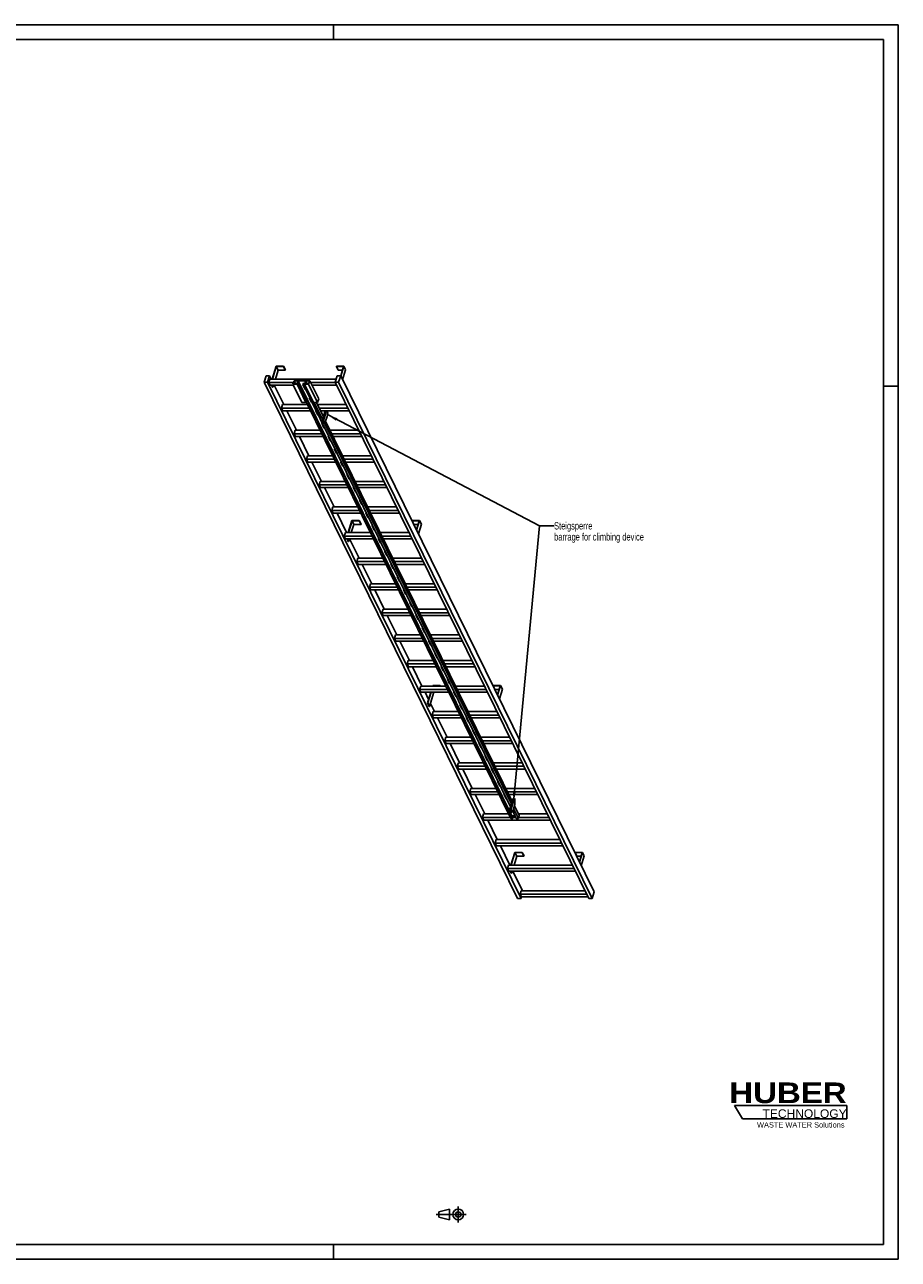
# Model space of a CAD drawing. Header units: millimetres. Extents: x 0 to 11880, y 0 to 8400.
# Tile 3 of 3: x 5940 to 11880, y 0 to 8400. Entities that reach past the tile are written whole.
import ezdxf

# ---------------------------------------------------------------- set-up
doc = ezdxf.new("R2010")
doc.units = ezdxf.units.MM
doc.header["$LTSCALE"] = 653.4
doc.linetypes.add('CENTER', pattern=[0.6, 0.375, -0.075, 0.075, -0.075])
doc.layers.get('0').update_dxf_attribs({"linetype": 'CONTINUOUS'})
for name, color, linetype in [('053_NOTES', 7, 'CONTINUOUS'), ('HUBER_Logo_BL1', 7, 'CONTINUOUS'), ('HUBER_Logo_BL2', 7, 'CONTINUOUS')]:
    doc.layers.add(name, color=color, linetype=linetype)
doc.styles.get("Standard").update_dxf_attribs({"font": 'txt', "width": 0.7})
doc.styles.add('TEXTSTYLE_2', font='ariblk.ttf')
doc.styles.add('TEXTSTYLE_3', font='arial.ttf')
doc.dimstyles.get("Standard").update_dxf_attribs({"dimtxt": 50, "dimasz": 70, "dimexe": 2, "dimexo": 1, "dimtad": 1, "dimtxsty": 'STANDARD', "dimblk": '_FILLED', "dimblk1": '_FILLED', "dimblk2": '_FILLED', "dimcen": 0.09, "dimazin": 2, "dimtol": 1, "dimtp": 0.01, "dimtm": 0.01, "dimtfac": 1, "dimtofl": 0, "dimtmove": 0, "dimatfit": 3, "dimldrblk": '_FILLED', "dimfxl": 1, "dimtolj": 1, "dimarcsym": 0})

# ---------------------------------------------------------------- blocks, each defined once
blk = doc.blocks.new('HUBER_LOGO_BL1', base_point=(11148.2, 1013.5))
at = {"layer": 'HUBER_Logo_BL1', "color": 2, "linetype": 'CONTINUOUS', "attachment_point": 3, "line_spacing_factor": 0.78}
for s, insert, char_height, width, style in [('HUBER\\P\\fArial;\\H58.5;TECHNOLOGY ', (11528.9, 1203), 140.4, 775.343, 'TEXTSTYLE_2'), ('WASTE WATER Solutions', (11514.7, 932.6), 36, 594.067, 'TEXTSTYLE_3')]:
    blk.add_mtext(s, dxfattribs=dict(at, insert=insert, char_height=char_height, width=width, style=style))
blk = doc.blocks.new('PROJEKTIONSMETHODE_1_BL3', base_point=(8840, 305))
at = {"color": 2, "linetype": 'CONTINUOUS'}
for p, q in [((8755.7, 323.3), (8829, 341.7)), ((8829, 268.3), (8829, 341.7)), ((8755.7, 286.7), (8755.7, 323.3)), ((8755.7, 286.7), (8829, 268.3))]:
    blk.add_line(p, q, dxfattribs=at)
at = {"color": 2, "linetype": 'CENTER'}
for p, q in [((8887.7, 360), (8887.7, 250)), ((8737.3, 305), (8942.7, 305))]:
    blk.add_line(p, q, dxfattribs=at)
at = {"color": 2, "linetype": 'CONTINUOUS'}
for radius in [36.7, 18.3]:
    blk.add_circle((8887.7, 305), radius, dxfattribs=at)
blk = doc.blocks.new('_FILLED')
at = {"color": 0, "linetype": 'BYBLOCK'}
blk.add_solid([(0, 0), (-1, 0.14), (-1, -0.14)], dxfattribs=at)
blk = doc.blocks.new('HUBER_LOGO_BL2', base_point=(11148.6, 1001.8))
at = {"layer": 'HUBER_Logo_BL2', "color": 5, "linetype": 'CONTINUOUS'}
for p, q in [((11531.1, 1046.8), (10766.1, 1046.8)), ((10766.1, 1046.8), (10820.1, 956.8)), ((11531.1, 1046.8), (11531.1, 956.8)), ((10820.1, 956.8), (11531.1, 956.8))]:
    blk.add_line(p, q, dxfattribs=at)

msp = doc.modelspace()

# ---------------------------------------------------------------- linework, layer by layer
at = {"color": 3, "linetype": 'CONTINUOUS'}
for p, q in [((0, 8400), (11880, 8400)), ((8040, 8400), (8040, 8300)), ((11880, 8400), (11880, 0)), ((11780, 5940), (11880, 5940)), ((8040, 100), (8040, 0)), ((11880, 0), (0, 0))]:
    msp.add_line(p, q, dxfattribs=at)
at = {"color": 5, "linetype": 'CONTINUOUS'}
for p, q in [((100, 8300), (11780, 8300)), ((11780, 100), (11780, 8300)), ((11780, 100), (100, 100))]:
    msp.add_line(p, q, dxfattribs=at)
at = {"color": 7, "linetype": 'CONTINUOUS'}
for p, q in [((7649.567, 6075.908), (7622.651, 5988.807)), ((7624.493, 5988.807), (7650.925, 6074.341)), ((7663.127, 6049.477), (7644.378, 5988.807)), ((7700.225, 6075.908), (7649.567, 6075.908)), ((7650.925, 6074.341), (7663.127, 6049.477)), ((7650.925, 6074.341), (7699.741, 6074.341)), ((7663.127, 6049.477), (7711.943, 6049.477)), ((7699.741, 6074.341), (7700.225, 6075.908)), ((7699.741, 6074.341), (7711.943, 6049.477)), ((7700.225, 6075.908), (7712.427, 6051.043)), ((7711.943, 6049.477), (7712.427, 6051.043)), ((8059.439, 6075.908), (8058.955, 6074.341)), ((8058.955, 6074.341), (8071.157, 6049.477)), ((8058.955, 6074.341), (8107.771, 6074.341)), ((8110.097, 6075.908), (8059.439, 6075.908)), ((8071.157, 6049.477), (8100.087, 6049.477)), ((8107.771, 6074.341), (8088.45, 6011.817)), ((8089.584, 6009.526), (8110.097, 6075.908)), ((8101.785, 5984.661), (8122.299, 6051.043)), ((8110.097, 6075.908), (8122.299, 6051.043)), ((7581.877, 6011.814), (7568.079, 5967.164)), ((9291.566, 2455.068), (7568.079, 5967.164)), ((7568.079, 5967.164), (7591.106, 5967.164)), ((7604.904, 6011.814), (7581.877, 6011.814)), ((7591.106, 5967.164), (7604.904, 6011.814)), ((9314.592, 2455.068), (7591.106, 5967.164)), ((7607.737, 5988.807), (7600.475, 5965.307)), ((7609.626, 5946.659), (7600.475, 5965.307)), ((7767.376, 5965.307), (7600.475, 5965.307)), ((7616.194, 5988.807), (7604.904, 6011.814)), ((8058.324, 5988.807), (7607.737, 5988.807)), ((7771.193, 5977.661), (7763.931, 5954.161)), ((7771.872, 5976.878), (7765.094, 5954.945)), ((7771.193, 5977.661), (7878.036, 5977.661)), ((7771.872, 5976.878), (7782.636, 5954.945)), ((7797.662, 5976.878), (7771.872, 5976.878)), ((7790.884, 5954.945), (7797.662, 5976.878)), ((7799.528, 5976.956), (7794.203, 5959.723)), ((7799.528, 5976.956), (9251.528, 3018.093)), ((7849.266, 5976.956), (7799.528, 5976.956)), ((7843.94, 5959.723), (7849.266, 5976.956)), ((7851.084, 5976.878), (7844.306, 5954.945)), ((7851.084, 5976.878), (7861.847, 5954.945)), ((7876.873, 5976.878), (7851.084, 5976.878)), ((7870.095, 5954.945), (7876.873, 5976.878)), ((7878.036, 5977.661), (7870.774, 5954.161)), ((7939.045, 5853.339), (7878.036, 5977.661)), ((8052.548, 5965.307), (7884.099, 5965.307)), ((8065.434, 6011.814), (8051.636, 5967.164)), ((9775.123, 2455.068), (8051.636, 5967.164)), ((8051.636, 5967.164), (8074.663, 5967.164)), ((8088.461, 6011.814), (8065.434, 6011.814)), ((8074.663, 5967.164), (8088.461, 6011.814)), ((9798.15, 2455.068), (8074.663, 5967.164)), ((9811.947, 2499.718), (8088.461, 6011.814)), ((7609.626, 5946.659), (7767.613, 5946.659)), ((7625.459, 5933.544), (7619.023, 5946.659)), ((7620.865, 5946.659), (7627.301, 5933.544)), ((7625.459, 5933.544), (7627.301, 5933.544)), ((7631.353, 5946.659), (7627.301, 5933.544)), ((7701.606, 5814.756), (7636.877, 5946.659)), ((7763.931, 5954.161), (7824.94, 5829.839)), ((7791.563, 5954.161), (7763.931, 5954.161)), ((7765.094, 5954.945), (7790.884, 5954.945)), ((7793.04, 5958.939), (7791.563, 5954.161)), ((7852.572, 5829.839), (7791.563, 5954.161)), ((7793.04, 5958.939), (9245.039, 3000.076)), ((7806.856, 5958.939), (7793.04, 5958.939)), ((7794.203, 5959.723), (7807.098, 5959.723)), ((7807.098, 5959.723), (7806.856, 5958.939)), ((9258.855, 3000.076), (7806.856, 5958.939)), ((7807.098, 5959.723), (9259.097, 3000.859)), ((7830.803, 5958.939), (7831.045, 5959.723)), ((9243.999, 3079.15), (7830.803, 5958.939)), ((7844.619, 5958.939), (7830.803, 5958.939)), ((7831.045, 5959.723), (7843.94, 5959.723)), ((7831.676, 5948.984), (7846.929, 5917.903)), ((7835.689, 5948.984), (7831.676, 5948.984)), ((7832.24, 5948.984), (7847.146, 5918.608)), ((7833.381, 5946.659), (7836.83, 5946.659)), ((7844.619, 5958.939), (7843.143, 5954.161)), ((7843.143, 5954.161), (7904.151, 5829.839)), ((7870.774, 5954.161), (7843.143, 5954.161)), ((7844.306, 5954.945), (7870.095, 5954.945)), ((7846.929, 5917.903), (7847.146, 5918.608)), ((7846.929, 5917.903), (7850.941, 5917.903)), ((7847.146, 5918.608), (7850.595, 5918.608)), ((7931.783, 5829.839), (7870.774, 5954.161)), ((7893.25, 5946.659), (8061.699, 5946.659)), ((7693.148, 5814.756), (7685.886, 5791.256)), ((7863.795, 5814.756), (7693.148, 5814.756)), ((7824.94, 5829.839), (7852.572, 5829.839)), ((7854.048, 5834.617), (7852.572, 5829.839)), ((7874.382, 5861.958), (7889.634, 5830.878)), ((7878.395, 5861.958), (7874.382, 5861.958)), ((7874.946, 5861.958), (7889.852, 5831.583)), ((7889.634, 5830.878), (7889.852, 5831.583)), ((7889.634, 5830.878), (7893.647, 5830.878)), ((7889.852, 5831.583), (7893.301, 5831.583)), ((7904.151, 5829.839), (7931.783, 5829.839)), ((7965.263, 5713.093), (7907.972, 5829.839)), ((7971.049, 5731.814), (7922.945, 5829.839)), ((8126.428, 5814.756), (7930.347, 5814.756)), ((7939.045, 5853.339), (7931.783, 5829.839)), ((7695.038, 5772.608), (7685.886, 5791.256)), ((7875.327, 5791.256), (7685.886, 5791.256)), ((7695.038, 5772.608), (7884.478, 5772.608)), ((7787.017, 5640.705), (7722.289, 5772.608)), ((7917.088, 5774.933), (7932.34, 5743.852)), ((7921.101, 5774.933), (7917.088, 5774.933)), ((7917.652, 5774.933), (7932.558, 5744.557)), ((7918.793, 5772.608), (7922.241, 5772.608)), ((7932.34, 5743.852), (7932.558, 5744.557)), ((7932.34, 5743.852), (7936.353, 5743.852)), ((7932.558, 5744.557), (7936.007, 5744.557)), ((8137.96, 5791.256), (7941.879, 5791.256)), ((7951.03, 5772.608), (8147.111, 5772.608)), ((7983.655, 5772.608), (7960.398, 5697.348)), ((7992.865, 5772.608), (7969.608, 5697.348)), ((7986.022, 5702.199), (7995.704, 5733.532)), ((8001.441, 5760.14), (7995.323, 5772.608)), ((7995.704, 5733.532), (8001.441, 5760.14)), ((7778.56, 5640.705), (7771.298, 5617.206)), ((7949.206, 5640.705), (7778.56, 5640.705)), ((7959.794, 5687.907), (7975.046, 5656.827)), ((7963.807, 5687.907), (7959.794, 5687.907)), ((7960.358, 5687.907), (7975.264, 5657.532)), ((7960.398, 5697.348), (7963.448, 5691.132)), ((7960.398, 5697.348), (7969.608, 5697.348)), ((7963.448, 5691.132), (7972.659, 5691.132)), ((7969.608, 5697.348), (7972.659, 5691.132)), ((7972.659, 5691.132), (7986.022, 5702.199)), ((7975.046, 5656.827), (7975.264, 5657.532)), ((7975.046, 5656.827), (7979.059, 5656.827)), ((9249.337, 3096.426), (7975.063, 5693.123)), ((7975.264, 5657.532), (7978.713, 5657.532)), ((9255.122, 3115.147), (7985.709, 5701.94)), ((8211.839, 5640.705), (8015.758, 5640.705)), ((7780.449, 5598.557), (7771.298, 5617.206)), ((7960.738, 5617.206), (7771.298, 5617.206)), ((7780.449, 5598.557), (7969.89, 5598.557)), ((7872.429, 5466.655), (7807.701, 5598.557)), ((8002.5, 5600.882), (8017.752, 5569.801)), ((8006.512, 5600.882), (8002.5, 5600.882)), ((8003.064, 5600.882), (8017.97, 5570.506)), ((8004.205, 5598.557), (8007.653, 5598.557)), ((8017.752, 5569.801), (8017.97, 5570.506)), ((8017.752, 5569.801), (8021.764, 5569.801)), ((8017.97, 5570.506), (8021.419, 5570.506)), ((8223.371, 5617.206), (8027.29, 5617.206)), ((8036.442, 5598.557), (8232.523, 5598.557)), ((7863.972, 5466.655), (7856.71, 5443.155)), ((8034.618, 5466.655), (7863.972, 5466.655)), ((8045.206, 5513.857), (8060.458, 5482.776)), ((8049.218, 5513.857), (8045.206, 5513.857)), ((8045.77, 5513.857), (8060.676, 5483.481)), ((8060.458, 5482.776), (8060.676, 5483.481)), ((8060.458, 5482.776), (8064.47, 5482.776)), ((8060.676, 5483.481), (8064.124, 5483.481)), ((8297.251, 5466.655), (8101.17, 5466.655)), ((7865.861, 5424.506), (7856.71, 5443.155)), ((8046.15, 5443.155), (7856.71, 5443.155)), ((7865.861, 5424.506), (8055.301, 5424.506)), ((7957.841, 5292.604), (7893.112, 5424.506)), ((8087.912, 5426.831), (8103.164, 5395.751)), ((8091.924, 5426.831), (8087.912, 5426.831)), ((8088.475, 5426.831), (8103.382, 5396.456)), ((8089.616, 5424.506), (8093.065, 5424.506)), ((8103.164, 5395.751), (8103.382, 5396.456)), ((8103.164, 5395.751), (8107.176, 5395.751)), ((8103.382, 5396.456), (8106.83, 5396.456)), ((8308.783, 5443.155), (8112.702, 5443.155)), ((8121.853, 5424.506), (8317.934, 5424.506)), ((7949.384, 5292.604), (7942.122, 5269.104)), ((8120.03, 5292.604), (7949.384, 5292.604)), ((8130.618, 5339.806), (8145.87, 5308.725)), ((8134.63, 5339.806), (8130.618, 5339.806)), ((8131.181, 5339.806), (8146.087, 5309.43)), ((8145.87, 5308.725), (8146.087, 5309.43)), ((8145.87, 5308.725), (8149.882, 5308.725)), ((8146.087, 5309.43), (8149.536, 5309.43)), ((8382.663, 5292.604), (8186.582, 5292.604)), ((7951.273, 5250.456), (7942.122, 5269.104)), ((8131.562, 5269.104), (7942.122, 5269.104)), ((7951.273, 5250.456), (8140.713, 5250.456)), ((8043.253, 5118.553), (7978.524, 5250.456)), ((8173.323, 5252.78), (8188.575, 5221.7)), ((8177.336, 5252.78), (8173.323, 5252.78)), ((8173.887, 5252.78), (8188.793, 5222.405)), ((8175.028, 5250.456), (8178.477, 5250.456)), ((8188.575, 5221.7), (8188.793, 5222.405)), ((8188.575, 5221.7), (8192.588, 5221.7)), ((8188.793, 5222.405), (8192.242, 5222.405)), ((8394.195, 5269.104), (8198.114, 5269.104)), ((8207.265, 5250.456), (8403.346, 5250.456)), ((8216.029, 5165.755), (8231.281, 5134.674)), ((8220.042, 5165.755), (8216.029, 5165.755)), ((8216.593, 5165.755), (8231.499, 5135.379)), ((8231.281, 5134.674), (8231.499, 5135.379)), ((8231.281, 5134.674), (8235.294, 5134.674)), ((8231.499, 5135.379), (8234.948, 5135.379)), ((8034.795, 5118.553), (8027.533, 5095.053)), ((8036.685, 5076.405), (8027.533, 5095.053)), ((8216.974, 5095.053), (8027.533, 5095.053)), ((8205.442, 5118.553), (8034.795, 5118.553)), ((8036.685, 5076.405), (8226.125, 5076.405)), ((8128.664, 4944.502), (8063.936, 5076.405)), ((8258.735, 5078.73), (8273.987, 5047.649)), ((8262.748, 5078.73), (8258.735, 5078.73)), ((8259.299, 5078.73), (8274.205, 5048.354)), ((8260.44, 5076.405), (8263.888, 5076.405)), ((8468.074, 5118.553), (8271.994, 5118.553)), ((8273.987, 5047.649), (8274.205, 5048.354)), ((8273.987, 5047.649), (8278, 5047.649)), ((8274.205, 5048.354), (8277.654, 5048.354)), ((8479.606, 5095.053), (8283.526, 5095.053)), ((8292.677, 5076.405), (8488.758, 5076.405)), ((8164.384, 5026.821), (8138.945, 4944.502)), ((8140.787, 4944.502), (8165.742, 5025.255)), ((8160.673, 4944.502), (8177.943, 5000.39)), ((8215.042, 5026.821), (8164.384, 5026.821)), ((8177.943, 5000.39), (8165.742, 5025.255)), ((8165.742, 5025.255), (8214.558, 5025.255)), ((8177.943, 5000.39), (8226.76, 5000.39)), ((8214.558, 5025.255), (8215.042, 5026.821)), ((8226.76, 5000.39), (8214.558, 5025.255)), ((8227.244, 5001.957), (8215.042, 5026.821)), ((8226.76, 5000.39), (8227.244, 5001.957)), ((8301.441, 4991.704), (8316.693, 4960.624)), ((8305.453, 4991.704), (8301.441, 4991.704)), ((8302.005, 4991.704), (8316.911, 4961.329)), ((8316.693, 4960.624), (8316.911, 4961.329)), ((8316.693, 4960.624), (8320.706, 4960.624)), ((8316.911, 4961.329), (8320.36, 4961.329)), ((8574.256, 5026.821), (8573.772, 5025.255)), ((8585.973, 5000.39), (8573.772, 5025.255)), ((8573.772, 5025.255), (8622.588, 5025.255)), ((8624.914, 5026.821), (8574.256, 5026.821)), ((8585.973, 5000.39), (8614.904, 5000.39)), ((8622.588, 5025.255), (8603.27, 4962.743)), ((8604.401, 4960.439), (8624.914, 5026.821)), ((8616.602, 4935.575), (8637.116, 5001.957)), ((8637.116, 5001.957), (8624.914, 5026.821)), ((8120.207, 4944.502), (8112.945, 4921.002)), ((8122.096, 4902.354), (8112.945, 4921.002)), ((8302.385, 4921.002), (8112.945, 4921.002)), ((8290.853, 4944.502), (8120.207, 4944.502)), ((8122.096, 4902.354), (8311.537, 4902.354)), ((8140.275, 4884.458), (8131.493, 4902.354)), ((8142.118, 4884.458), (8133.335, 4902.354)), ((8140.275, 4884.458), (8142.118, 4884.458)), ((8142.118, 4884.458), (8147.648, 4902.354)), ((8214.076, 4770.451), (8149.348, 4902.354)), ((8344.147, 4904.679), (8359.399, 4873.598)), ((8348.159, 4904.679), (8344.147, 4904.679)), ((8344.711, 4904.679), (8359.617, 4874.303)), ((8345.851, 4902.354), (8349.3, 4902.354)), ((8553.486, 4944.502), (8357.405, 4944.502)), ((8359.399, 4873.598), (8359.617, 4874.303)), ((8359.399, 4873.598), (8363.411, 4873.598)), ((8359.617, 4874.303), (8363.065, 4874.303)), ((8565.018, 4921.002), (8368.937, 4921.002)), ((8378.089, 4902.354), (8574.169, 4902.354)), ((8386.853, 4817.653), (8402.105, 4786.573)), ((8390.865, 4817.653), (8386.853, 4817.653)), ((8387.416, 4817.653), (8402.323, 4787.278)), ((8205.619, 4770.451), (8198.357, 4746.952)), ((8207.508, 4728.303), (8198.357, 4746.952)), ((8387.797, 4746.952), (8198.357, 4746.952)), ((8376.265, 4770.451), (8205.619, 4770.451)), ((8207.508, 4728.303), (8396.948, 4728.303)), ((8299.488, 4596.401), (8234.759, 4728.303)), ((8402.105, 4786.573), (8402.323, 4787.278)), ((8402.105, 4786.573), (8406.117, 4786.573)), ((8402.323, 4787.278), (8405.771, 4787.278)), ((8429.559, 4730.628), (8444.811, 4699.548)), ((8433.571, 4730.628), (8429.559, 4730.628)), ((8430.122, 4730.628), (8445.028, 4700.253)), ((8431.263, 4728.303), (8434.712, 4728.303)), ((8638.898, 4770.451), (8442.817, 4770.451)), ((8650.43, 4746.952), (8454.349, 4746.952)), ((8463.5, 4728.303), (8659.581, 4728.303)), ((8444.811, 4699.548), (8445.028, 4700.253)), ((8444.811, 4699.548), (8448.823, 4699.548)), ((8445.028, 4700.253), (8448.477, 4700.253)), ((8472.264, 4643.603), (8487.516, 4612.522)), ((8476.277, 4643.603), (8472.264, 4643.603)), ((8472.828, 4643.603), (8487.734, 4613.227)), ((8291.03, 4596.401), (8283.768, 4572.901)), ((8292.92, 4554.252), (8283.768, 4572.901)), ((8473.209, 4572.901), (8283.768, 4572.901)), ((8461.677, 4596.401), (8291.03, 4596.401)), ((8292.92, 4554.252), (8482.36, 4554.252)), ((8384.899, 4422.35), (8320.171, 4554.252)), ((8487.516, 4612.522), (8487.734, 4613.227)), ((8487.516, 4612.522), (8491.529, 4612.522)), ((8487.734, 4613.227), (8491.183, 4613.227)), ((8514.97, 4556.577), (8530.222, 4525.497)), ((8518.983, 4556.577), (8514.97, 4556.577)), ((8515.534, 4556.577), (8530.44, 4526.202)), ((8516.675, 4554.252), (8520.124, 4554.252)), ((8724.31, 4596.401), (8528.229, 4596.401)), ((8735.842, 4572.901), (8539.761, 4572.901)), ((8548.912, 4554.252), (8744.993, 4554.252)), ((8530.222, 4525.497), (8530.44, 4526.202)), ((8530.222, 4525.497), (8534.235, 4525.497)), ((8530.44, 4526.202), (8533.889, 4526.202)), ((8557.676, 4469.552), (8572.928, 4438.471)), ((8561.689, 4469.552), (8557.676, 4469.552)), ((8558.24, 4469.552), (8573.146, 4439.176)), ((8376.442, 4422.35), (8369.18, 4398.85)), ((8378.331, 4380.202), (8369.18, 4398.85)), ((8558.621, 4398.85), (8369.18, 4398.85)), ((8547.088, 4422.35), (8376.442, 4422.35)), ((8378.331, 4380.202), (8567.772, 4380.202)), ((8470.311, 4248.299), (8405.583, 4380.202)), ((8572.928, 4438.471), (8573.146, 4439.176)), ((8572.928, 4438.471), (8576.941, 4438.471)), ((8573.146, 4439.176), (8576.595, 4439.176)), ((8600.382, 4382.526), (8615.634, 4351.446)), ((8604.394, 4382.526), (8600.382, 4382.526)), ((8600.946, 4382.526), (8615.852, 4352.151)), ((8602.087, 4380.202), (8605.535, 4380.202)), ((8809.721, 4422.35), (8613.64, 4422.35)), ((8821.253, 4398.85), (8625.172, 4398.85)), ((8634.324, 4380.202), (8830.405, 4380.202)), ((8615.634, 4351.446), (8615.852, 4352.151)), ((8615.634, 4351.446), (8619.647, 4351.446)), ((8615.852, 4352.151), (8619.301, 4352.151)), ((8643.088, 4295.501), (8658.34, 4264.421)), ((8647.1, 4295.501), (8643.088, 4295.501)), ((8643.652, 4295.501), (8658.558, 4265.126)), ((8461.854, 4248.299), (8454.592, 4224.799)), ((8463.743, 4206.151), (8454.592, 4224.799)), ((8644.032, 4224.799), (8454.592, 4224.799)), ((8632.5, 4248.299), (8461.854, 4248.299)), ((8463.743, 4206.151), (8653.183, 4206.151)), ((8555.723, 4074.248), (8490.994, 4206.151)), ((8658.34, 4264.421), (8658.558, 4265.126)), ((8658.34, 4264.421), (8662.352, 4264.421)), ((8658.558, 4265.126), (8662.006, 4265.126)), ((8689.806, 4208.476), (8685.794, 4208.476)), ((8685.794, 4208.476), (8701.046, 4177.395)), ((8686.358, 4208.476), (8701.264, 4178.1)), ((8687.498, 4206.151), (8690.947, 4206.151)), ((8895.133, 4248.299), (8699.052, 4248.299)), ((8906.665, 4224.799), (8710.584, 4224.799)), ((8719.735, 4206.151), (8915.816, 4206.151)), ((8701.046, 4177.395), (8701.264, 4178.1)), ((8701.046, 4177.395), (8705.058, 4177.395)), ((8701.264, 4178.1), (8704.712, 4178.1)), ((8732.512, 4121.45), (8728.5, 4121.45)), ((8728.5, 4121.45), (8743.752, 4090.37)), ((8729.063, 4121.45), (8743.97, 4091.075)), ((8547.266, 4074.248), (8540.004, 4050.748)), ((8729.444, 4050.748), (8540.004, 4050.748)), ((8549.155, 4032.1), (8540.004, 4050.748)), ((8717.912, 4074.248), (8547.266, 4074.248)), ((8549.155, 4032.1), (8738.595, 4032.1)), ((8641.135, 3900.197), (8576.406, 4032.1)), ((8743.752, 4090.37), (8743.97, 4091.075)), ((8743.752, 4090.37), (8747.764, 4090.37)), ((8743.97, 4091.075), (8747.418, 4091.075)), ((8775.218, 4034.425), (8771.205, 4034.425)), ((8771.205, 4034.425), (8786.458, 4003.344)), ((8771.769, 4034.425), (8786.675, 4004.049)), ((8772.91, 4032.1), (8776.359, 4032.1)), ((8980.545, 4074.248), (8784.464, 4074.248)), ((8992.077, 4050.748), (8795.996, 4050.748)), ((8805.147, 4032.1), (9001.228, 4032.1)), ((8786.458, 4003.344), (8786.675, 4004.049)), ((8786.458, 4003.344), (8790.47, 4003.344)), ((8786.675, 4004.049), (8790.124, 4004.049)), ((8632.677, 3900.197), (8625.415, 3876.698)), ((8814.856, 3876.698), (8625.415, 3876.698)), ((8634.567, 3858.049), (8625.415, 3876.698)), ((8803.324, 3900.197), (8632.677, 3900.197)), ((8715.336, 3904.098), (8714.131, 3900.197)), ((8765.995, 3904.098), (8715.336, 3904.098)), ((8715.973, 3900.197), (8716.694, 3902.532)), ((8716.694, 3902.532), (8765.51, 3902.532)), ((8717.84, 3900.197), (8716.694, 3902.532)), ((8765.51, 3902.532), (8765.995, 3904.098)), ((8766.656, 3900.197), (8765.51, 3902.532)), ((8767.909, 3900.197), (8765.995, 3904.098)), ((8817.924, 3947.399), (8813.911, 3947.399)), ((8813.911, 3947.399), (8829.163, 3916.319)), ((8814.475, 3947.399), (8829.381, 3917.024)), ((8829.163, 3916.319), (8829.381, 3917.024)), ((8829.163, 3916.319), (8833.176, 3916.319)), ((8829.381, 3917.024), (8832.83, 3917.024)), ((9065.957, 3900.197), (8869.876, 3900.197)), ((9077.489, 3876.698), (8881.408, 3876.698)), ((9125.208, 3904.098), (9124.724, 3902.532)), ((9124.724, 3902.532), (9173.54, 3902.532)), ((9136.926, 3877.667), (9124.724, 3902.532)), ((9175.867, 3904.098), (9125.208, 3904.098)), ((9136.926, 3877.667), (9165.857, 3877.667)), ((9173.54, 3902.532), (9154.223, 3840.019)), ((9155.353, 3837.716), (9175.867, 3904.098)), ((9167.555, 3812.852), (9188.068, 3879.234)), ((9188.068, 3879.234), (9175.867, 3904.098)), ((8634.567, 3858.049), (8824.007, 3858.049)), ((8685.925, 3808.924), (8661.818, 3858.049)), ((8701.106, 3858.049), (8679.026, 3786.599)), ((8679.026, 3786.599), (8680.868, 3786.599)), ((8691.228, 3761.735), (8679.026, 3786.599)), ((8680.868, 3786.599), (8702.948, 3858.049)), ((8693.07, 3761.735), (8680.868, 3786.599)), ((8693.07, 3761.735), (8722.834, 3858.049)), ((8726.546, 3726.147), (8699.257, 3781.756)), ((8860.63, 3860.374), (8856.617, 3860.374)), ((8856.617, 3860.374), (8871.869, 3829.294)), ((8857.181, 3860.374), (8872.087, 3829.999)), ((8858.322, 3858.049), (8861.77, 3858.049)), ((8871.869, 3829.294), (8872.087, 3829.999)), ((8871.869, 3829.294), (8875.882, 3829.294)), ((8872.087, 3829.999), (8875.536, 3829.999)), ((8890.559, 3858.049), (9086.64, 3858.049)), ((8691.228, 3761.735), (8693.07, 3761.735)), ((8718.089, 3726.147), (8710.827, 3702.647)), ((8900.267, 3702.647), (8710.827, 3702.647)), ((8719.978, 3683.999), (8710.827, 3702.647)), ((8888.735, 3726.147), (8718.089, 3726.147)), ((8903.335, 3773.349), (8899.323, 3773.349)), ((8899.323, 3773.349), (8914.575, 3742.268)), ((8899.887, 3773.349), (8914.793, 3742.973)), ((8914.575, 3742.268), (8914.793, 3742.973)), ((8914.575, 3742.268), (8918.588, 3742.268)), ((8914.793, 3742.973), (8918.242, 3742.973)), ((9151.368, 3726.147), (8955.287, 3726.147)), ((9162.9, 3702.647), (8966.819, 3702.647)), ((8719.978, 3683.999), (8909.419, 3683.999)), ((8811.958, 3552.096), (8747.23, 3683.999)), ((8946.041, 3686.323), (8942.029, 3686.323)), ((8942.029, 3686.323), (8957.281, 3655.243)), ((8942.593, 3686.323), (8957.499, 3655.948)), ((8943.734, 3683.999), (8947.182, 3683.999)), ((8957.281, 3655.243), (8957.499, 3655.948)), ((8957.281, 3655.243), (8961.293, 3655.243)), ((8957.499, 3655.948), (8960.947, 3655.948)), ((8975.971, 3683.999), (9172.052, 3683.999)), ((8803.501, 3552.096), (8796.239, 3528.596)), ((8985.679, 3528.596), (8796.239, 3528.596)), ((8805.39, 3509.948), (8796.239, 3528.596)), ((8974.147, 3552.096), (8803.501, 3552.096)), ((8988.747, 3599.298), (8984.735, 3599.298)), ((8984.735, 3599.298), (8999.987, 3568.217)), ((8985.299, 3599.298), (9000.205, 3568.922)), ((8999.987, 3568.217), (9000.205, 3568.922)), ((8999.987, 3568.217), (9003.999, 3568.217)), ((9000.205, 3568.922), (9003.653, 3568.922)), ((9236.78, 3552.096), (9040.699, 3552.096)), ((9248.312, 3528.596), (9052.231, 3528.596)), ((8805.39, 3509.948), (8994.83, 3509.948)), ((8897.37, 3378.045), (8832.641, 3509.948)), ((9031.453, 3512.272), (9027.441, 3512.272)), ((9027.441, 3512.272), (9042.693, 3481.192)), ((9028.004, 3512.272), (9042.911, 3481.897)), ((9029.145, 3509.948), (9032.594, 3509.948)), ((9042.693, 3481.192), (9042.911, 3481.897)), ((9042.693, 3481.192), (9046.705, 3481.192)), ((9042.911, 3481.897), (9046.359, 3481.897)), ((9061.382, 3509.948), (9257.463, 3509.948)), ((8888.913, 3378.045), (8881.651, 3354.545)), ((9059.559, 3378.045), (8888.913, 3378.045)), ((9074.159, 3425.247), (9070.146, 3425.247)), ((9070.146, 3425.247), (9085.399, 3394.167)), ((9070.71, 3425.247), (9085.616, 3394.872)), ((9085.399, 3394.167), (9085.616, 3394.872)), ((9085.399, 3394.167), (9089.411, 3394.167)), ((9085.616, 3394.872), (9089.065, 3394.872)), ((9322.192, 3378.045), (9126.111, 3378.045)), ((9071.091, 3354.545), (8881.651, 3354.545)), ((8890.802, 3335.897), (8881.651, 3354.545)), ((8890.802, 3335.897), (9080.242, 3335.897)), ((8982.782, 3203.994), (8918.053, 3335.897)), ((9116.865, 3338.222), (9112.852, 3338.222)), ((9112.852, 3338.222), (9128.104, 3307.141)), ((9113.416, 3338.222), (9128.322, 3307.846)), ((9114.557, 3335.897), (9118.006, 3335.897)), ((9128.104, 3307.141), (9128.322, 3307.846)), ((9128.104, 3307.141), (9132.117, 3307.141)), ((9128.322, 3307.846), (9131.771, 3307.846)), ((9333.724, 3354.545), (9137.643, 3354.545)), ((9146.794, 3335.897), (9342.875, 3335.897)), ((8974.324, 3203.994), (8967.062, 3180.494)), ((9144.971, 3203.994), (8974.324, 3203.994)), ((9159.571, 3251.196), (9155.558, 3251.196)), ((9155.558, 3251.196), (9170.81, 3220.116)), ((9156.122, 3251.196), (9171.028, 3220.821)), ((9170.81, 3220.116), (9171.028, 3220.821)), ((9170.81, 3220.116), (9174.823, 3220.116)), ((9171.028, 3220.821), (9174.477, 3220.821)), ((9407.603, 3203.994), (9211.523, 3203.994)), ((9156.503, 3180.494), (8967.062, 3180.494)), ((8976.213, 3161.846), (8967.062, 3180.494)), ((8976.213, 3161.846), (9165.654, 3161.846)), ((9068.193, 3029.943), (9003.465, 3161.846)), ((9202.277, 3164.171), (9198.264, 3164.171)), ((9198.264, 3164.171), (9213.516, 3133.09)), ((9198.828, 3164.171), (9213.734, 3133.795)), ((9199.969, 3161.846), (9203.417, 3161.846)), ((9213.516, 3133.09), (9213.734, 3133.795)), ((9213.516, 3133.09), (9217.529, 3133.09)), ((9213.734, 3133.795), (9217.183, 3133.795)), ((9419.135, 3180.494), (9223.055, 3180.494)), ((9232.206, 3161.846), (9428.287, 3161.846)), ((9261.44, 3135.592), (9237.234, 3057.259)), ((9270.651, 3135.592), (9246.444, 3057.259)), ((9261.44, 3135.592), (9270.651, 3135.592)), ((9273.701, 3129.376), (9270.651, 3135.592)), ((9272.54, 3093.444), (9273.701, 3129.376)), ((9059.736, 3029.943), (9052.474, 3006.444)), ((9230.382, 3029.943), (9059.736, 3029.943)), ((9237.234, 3057.259), (9246.444, 3057.259)), ((9237.234, 3057.259), (9244.86, 3041.719)), ((9243.379, 3077.145), (9240.97, 3077.145)), ((9240.97, 3077.145), (9242.448, 3074.133)), ((9241.534, 3077.145), (9242.666, 3074.838)), ((9244.86, 3041.719), (9254.07, 3041.719)), ((9246.444, 3057.259), (9254.07, 3041.719)), ((9254.07, 3041.719), (9262.858, 3062.111)), ((9256.074, 3046.368), (9256.222, 3046.065)), ((9256.222, 3046.065), (9256.44, 3046.77)), ((9256.222, 3046.065), (9260.234, 3046.065)), ((9256.337, 3046.979), (9256.44, 3046.77)), ((9256.44, 3046.77), (9259.889, 3046.77)), ((9282.803, 3000.076), (9257.95, 3050.721)), ((9262.858, 3062.111), (9272.54, 3093.444)), ((9296.618, 3000.076), (9264.14, 3066.26)), ((9302.404, 3018.798), (9269.925, 3084.982)), ((9493.015, 3029.943), (9296.934, 3029.943)), ((9241.914, 3006.444), (9052.474, 3006.444)), ((9061.625, 2987.795), (9052.474, 3006.444)), ((9061.625, 2987.795), (9513.698, 2987.795)), ((9153.605, 2855.893), (9088.877, 2987.795)), ((9245.039, 3000.076), (9258.855, 3000.076)), ((9251.528, 3018.093), (9251.185, 3016.983)), ((9273.961, 3018.093), (9251.528, 3018.093)), ((9279.678, 3006.444), (9256.357, 3006.444)), ((9258.855, 3000.076), (9259.097, 3000.859)), ((9282.803, 3000.076), (9296.618, 3000.076)), ((9302.404, 3018.798), (9296.618, 3000.076)), ((9504.547, 3006.444), (9298.586, 3006.444)), ((9145.148, 2855.893), (9137.886, 2832.393)), ((9589.959, 2832.393), (9137.886, 2832.393)), ((9147.037, 2813.745), (9137.886, 2832.393)), ((9578.427, 2855.893), (9145.148, 2855.893)), ((9147.037, 2813.745), (9599.11, 2813.745)), ((9239.017, 2681.842), (9174.288, 2813.745)), ((9272.39, 2768.943), (9245.473, 2681.842)), ((9247.316, 2681.842), (9273.748, 2767.376)), ((9285.949, 2742.512), (9267.201, 2681.842)), ((9323.048, 2768.943), (9272.39, 2768.943)), ((9273.748, 2767.376), (9322.564, 2767.376)), ((9285.949, 2742.512), (9273.748, 2767.376)), ((9334.766, 2742.512), (9285.949, 2742.512)), ((9322.564, 2767.376), (9323.048, 2768.943)), ((9334.766, 2742.512), (9322.564, 2767.376)), ((9335.25, 2744.078), (9323.048, 2768.943)), ((9335.25, 2744.078), (9334.766, 2742.512)), ((9682.262, 2768.943), (9681.778, 2767.376)), ((9681.778, 2767.376), (9730.594, 2767.376)), ((9693.979, 2742.512), (9681.778, 2767.376)), ((9732.92, 2768.943), (9682.262, 2768.943)), ((9722.91, 2742.512), (9693.979, 2742.512)), ((9730.594, 2767.376), (9711.276, 2704.864)), ((9712.406, 2702.561), (9732.92, 2768.943)), ((9745.122, 2744.078), (9724.608, 2677.696)), ((9745.122, 2744.078), (9732.92, 2768.943)), ((9230.559, 2681.842), (9223.297, 2658.342)), ((9675.371, 2658.342), (9223.297, 2658.342)), ((9232.449, 2639.694), (9223.297, 2658.342)), ((9663.839, 2681.842), (9230.559, 2681.842)), ((9232.449, 2639.694), (9684.522, 2639.694)), ((9248.281, 2626.579), (9241.846, 2639.694)), ((9250.123, 2626.579), (9243.688, 2639.694)), ((9250.123, 2626.579), (9248.281, 2626.579)), ((9254.176, 2639.694), (9250.123, 2626.579)), ((9324.428, 2507.791), (9259.7, 2639.694)), ((9291.566, 2455.068), (9314.592, 2455.068)), ((9315.971, 2507.791), (9308.709, 2484.291)), ((9760.782, 2484.291), (9308.709, 2484.291)), ((9317.86, 2465.643), (9308.709, 2484.291)), ((9314.592, 2455.068), (9317.86, 2465.643)), ((9749.25, 2507.791), (9315.971, 2507.791)), ((9317.86, 2465.643), (9769.934, 2465.643)), ((9775.123, 2455.068), (9798.15, 2455.068)), ((9798.15, 2455.068), (9811.947, 2499.718))]:
    msp.add_line(p, q, dxfattribs=at)

# ---------------------------------------------------------------- block references
at = {"color": 2, "linetype": 'CONTINUOUS'}
msp.add_blockref('PROJEKTIONSMETHODE_1_BL3', (8840, 305), dxfattribs=at)
at = {"layer": 'HUBER_Logo_BL1'}
msp.add_blockref('HUBER_LOGO_BL1', (11148.213, 1013.496), dxfattribs=at)
at = {"layer": 'HUBER_Logo_BL2'}
msp.add_blockref('HUBER_LOGO_BL2', (11148.567, 1001.775), dxfattribs=at)

# ---------------------------------------------------------------- texts
at = {"layer": '053_NOTES', "color": 2, "linetype": 'CONTINUOUS', "insert": (9539.48, 5015.569), "char_height": 50, "width": 1396.42857, "attachment_point": 1, "line_spacing_factor": 0.9}
msp.add_mtext('Steigsperre\\Pbarrage for climbing device', dxfattribs=at)

# ---------------------------------------------------------------- leaders
at = {"layer": '053_NOTES', "color": 2, "linetype": 'CONTINUOUS'}
for points in [[(7998.552, 5746.74), (9439.48, 4990.569), (9539.48, 4990.569)], [(9263.059, 3111.024), (9439.48, 4990.569), (9539.48, 4990.569)]]:
    msp.add_leader(points, dimstyle='STANDARD', override={"dimtad": 0}, dxfattribs=at)

doc.saveas('drawing.dxf')
